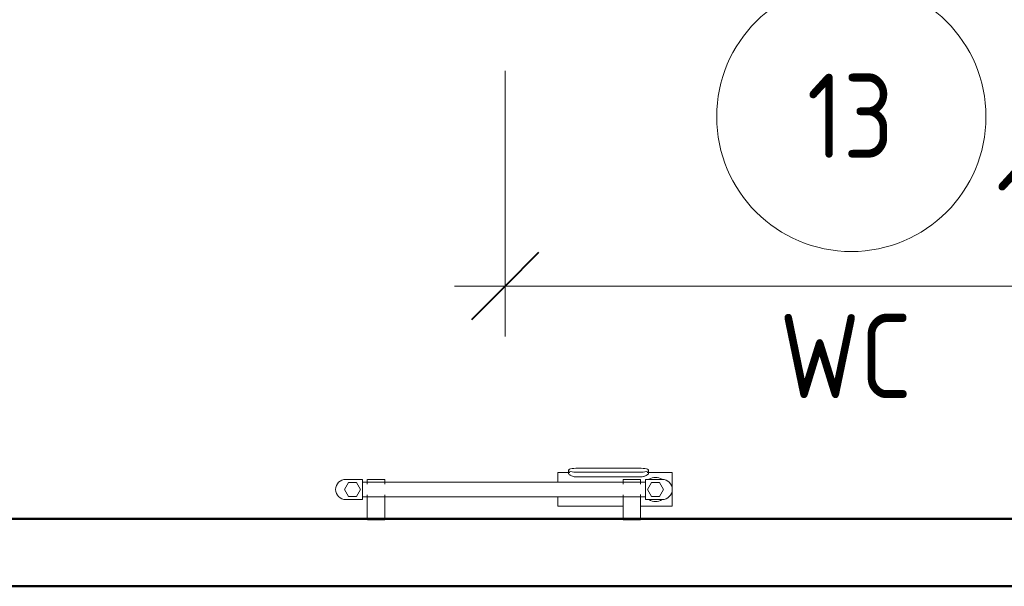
# Model space of a CAD drawing. Header units: millimetres. Extents: x -121 to 18014, y 1231 to 43166.
# Tile 41 of 49: x 13843 to 15306, y 41076 to 41917. Entities that reach past the tile are written whole.
import ezdxf

# ---------------------------------------------------------------- set-up
doc = ezdxf.new("R2010")
doc.units = ezdxf.units.MM
doc.linetypes.add('ADSK_Скрыто', pattern=[300, 150, -150])
for name, color, linetype, lineweight in [('A-____-____-DIMS', 211, 'Continuous', 9), ('A-____-____-DIMS-50', 211, 'Continuous', 9), ('A-AREA-____-IDEN', 2, 'Continuous', 20), ('A-DETL-____-HDLN', 90, 'ADSK_Скрыто', 9), ('A-WALL-____-MCUT', 113, 'Continuous', 50), ('A-WALL-____-OTLN', 113, 'Continuous', 20), ('M-EQPM-____-OTLN', 50, 'Continuous', 20)]:
    doc.layers.add(name, color=color, linetype=linetype, lineweight=lineweight)
doc.styles.add('GOST Common_1', font='GOST_Common.ttf', dxfattribs={"width": 0.9, "height": 125})
doc.dimstyles.new('ADSK_Основной_2_5_мм', dxfattribs={"dimscale": 304.8, "dimtxt": 0.412449, "dimasz": 0.328084, "dimexe": 0.246063, "dimexo": 0.000807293, "dimgap": 0.049213, "dimtad": 1, "dimdec": 0, "dimlfac": 304.8, "dimdsep": 46, "dimtxsty": 'GOST Common_1', "dimblk1": 'OBLIQUE', "dimblk2": 'OBLIQUE', "dimsah": 1, "dimcen": 0.09, "dimdle": 0.246063, "dimazin": 2, "dimtfac": 1, "dimtdec": 4, "dimtix": 1, "dimtmove": 0, "dimatfit": 3, "dimfxl": 1, "dimtvp": 1, "dimtolj": 1, "dimtzin": 0, "dimlwd": 20, "dimlwe": 20, "dimarcsym": 2})

# ---------------------------------------------------------------- blocks, each defined once
blk = doc.blocks.new('Прямая форма - 83 new-609841-В_Этаж 02_Канализация')
at = {"layer": 'A-WALL-____-MCUT', "color": 53}
for p, q in [((3500, 100), (1175.8, 100)), ((1175.8, 0), (2703, 0))]:
    blk.add_line(p, q, dxfattribs=at)
blk = doc.blocks.new('Прямая форма - SW - 005-609842-В_Этаж 02_Канализация')
blk.add_blockref('Прямая форма - 83 new-609841-В_Этаж 02_Канализация', (0, 0))
blk = doc.blocks.new('83 new_ifc_RVT-1-В_Этаж 02_Канализация')
at = {"layer": 'A-WALL-____-OTLN', "color": 253, "lineweight": 20, "rotation": 180}
blk.add_blockref('Прямая форма - SW - 005-609842-В_Этаж 02_Канализация', (30210.3, 41175.8), dxfattribs=at)
blk = doc.blocks.new('THERMEX_Электрический_полотенцесушитель_Menta - THERMEX_MENTA-1657908-В_Этаж 02_Канализация')
at = {"layer": 'A-DETL-____-HDLN'}
for p, q in [((-202.9, 15), (-202.9, 15)), ((-202.9, 15), (-202.9, 15)), ((-177.1, 15), (-177.1, 15)), ((-177.1, 15), (-177.1, 15)), ((177.1, 15), (177.1, 15)), ((177.1, 15), (177.1, 15)), ((202.9, 15), (202.9, 15)), ((202.9, 15), (202.9, 15)), ((-202.9, -45), (-202.9, -45)), ((-202.9, -45), (-202.9, -45)), ((-177.1, -45), (-177.1, -45)), ((-177.1, -45), (-177.1, -45)), ((177.1, -45), (177.1, -45)), ((177.1, -45), (177.1, -45)), ((202.9, -45), (202.9, -45)), ((202.9, -45), (202.9, -45))]:
    blk.add_line(p, q, dxfattribs=at)
at = {"layer": 'M-EQPM-____-OTLN'}
for p, q in [((203.8, 31.4), (106.8, 31.4)), ((-210, 15), (-235, 15)), ((-210, -15), (-210, 15)), ((-203, 15), (-203, 7.7)), ((-203, 15), (-203, 11)), ((-202.9, 15), (-202.9, 15)), ((-177.1, 15), (-177.1, 15)), ((-177, 7.8), (-177, 15)), ((-177, 11), (-177, 15)), ((97.9, 25), (80, 25)), ((80, 25), (80, 11.1)), ((95.8, 28.6), (95.8, 24.1)), ((106.8, 25.7), (203.8, 25.7)), ((203.8, 18.8), (106.8, 18.8)), ((177, 15), (177, 7.8)), ((177, 15), (177, 11)), ((177.1, 15), (177.1, 15)), ((202.9, 15), (202.9, 15)), ((203, 7.8), (203, 15)), ((203, 11), (203, 15)), ((235, 15), (210, 15)), ((210, 15), (210, -15)), ((250, 25), (212.6, 25)), ((214.8, 24.1), (214.8, 28.6)), ((250, -25), (250, 25)), ((-231, 10.4), (-237, 0)), ((-237, 0), (-231, -10.4)), ((-219, 10.4), (-231, 10.4)), ((-213, 0), (-219, 10.4)), ((-219, -10.4), (-213, 0)), ((210, 11), (-210, 11)), ((219, 10.4), (213, 0)), ((213, 0), (219, -10.4)), ((231, 10.4), (219, 10.4)), ((237, 0), (231, 10.4)), ((231, -10.4), (237, 0)), ((-231, -10.4), (-219, -10.4)), ((-210, -11), (210, -11)), ((-203, -7.8), (-203, -45)), ((-203, -11), (-203, -45)), ((-177, -45), (-177, -7.8)), ((-177, -45), (-177, -11)), ((80, -11), (80, -25)), ((177, -7.8), (177, -45)), ((177, -11), (177, -45)), ((203, -45), (203, -7.7)), ((203, -45), (203, -11)), ((219, -10.4), (231, -10.4)), ((-235, -15), (-210, -15)), ((80, -25), (177.1, -25)), ((202.9, -25), (250, -25)), ((210, -15), (235, -15)), ((-202.9, -45), (-202.9, -45)), ((-177.1, -45), (-177.1, -45)), ((177.1, -45), (177.1, -45)), ((202.9, -45), (202.9, -45))]:
    blk.add_line(p, q, dxfattribs=at)
at = {"layer": 'M-EQPM-____-OTLN', "flags": 128}
for points in [[(-202.9, 15), (-202.4, 15), (-201.3, 15), (-199.7, 15), (-197.6, 15), (-195.3, 15), (-192.7, 15), (-190, 15)], [(-190, 15), (-187.3, 15), (-184.7, 15), (-182.4, 15), (-180.3, 15), (-178.7, 15), (-177.6, 15), (-177.1, 15)], [(177.1, 15), (177.6, 15), (178.7, 15), (180.3, 15), (182.4, 15), (184.7, 15), (187.3, 15), (190, 15)], [(190, 15), (192.7, 15), (195.3, 15), (197.6, 15), (199.7, 15), (201.3, 15), (202.4, 15), (202.9, 15)], [(-190, -45), (-192.7, -45), (-195.3, -45), (-197.6, -45), (-199.7, -45), (-201.3, -45), (-202.4, -45), (-202.9, -45)], [(-177.1, -45), (-177.6, -45), (-178.7, -45), (-180.3, -45), (-182.4, -45), (-184.7, -45), (-187.3, -45), (-190, -45)], [(190, -45), (187.3, -45), (184.7, -45), (182.4, -45), (180.3, -45), (178.7, -45), (177.6, -45), (177.1, -45)], [(202.9, -45), (202.4, -45), (201.3, -45), (199.7, -45), (197.6, -45), (195.3, -45), (192.7, -45), (190, -45)]]:
    blk.add_lwpolyline(points, dxfattribs=at)
at = {"layer": 'M-EQPM-____-OTLN'}
for centre, radius, start, end in [((-235, 0), 15, 90, 270), ((225, 0), 18, 56.9143, 123.0857), ((235, 0), 15, 270, 90), ((225, 0), 18, 236.9143, 303.0857)]:
    blk.add_arc(centre, radius, start, end, dxfattribs=at)
for centre, start_param, end_param in [((106.8, 28.6), 4.712389, 7.853982), ((203.8, 28.6), 1.570796, 4.712389)]:
    blk.add_ellipse(centre, major_axis=(-11, 0), ratio=0.258819, start_param=start_param, end_param=end_param, dxfattribs=at)
for points, knots in [([(106.8, 18.8), (105.8, 18.8), (104, 18.9), (101.5, 19.6), (99.3, 20.6), (97.4, 21.9), (96.3, 22.9), (95.9, 23.6), (95.8, 23.8), (95.8, 23.8)], [0, 0, 0, 0, 0.1111111, 0.2222222, 0.3333333, 0.4444444, 0.5833333, 0.6527778, 0.6666667, 0.6666667, 0.6666667, 0.6666667]), ([(214.7, 23.8), (214.6, 23.5), (214.2, 22.8), (212.6, 21.5), (210.6, 20.3), (208.7, 19.6), (206.6, 19), (204.9, 18.8), (203.8, 18.8)], [0.3333333, 0.3333333, 0.3333333, 0.3333333, 0.4444444, 0.5833333, 0.7222222, 0.7916667, 0.8611111, 1, 1, 1, 1])]:
    blk.add_open_spline(points, degree=3, knots=knots, dxfattribs=at)
blk = doc.blocks.new('ADSK_M_Помещения - Номер Имя-152985-В_Этаж 02_Канализация')
at = {"layer": 'A-AREA-____-IDEN'}
blk.add_circle((0, 0), 4, dxfattribs=at)
blk = doc.blocks.new('DIMBLOCK6-В_Этаж 02_Канализация')
at = {"layer": 'A-____-____-DIMS-50', "lineweight": 20}
for p, q in [((14564.4, 41521.4), (14564.4, 41840.8)), ((16314.4, 41521.4), (16314.4, 41596.4)), ((14489.4, 41521.4), (16389.4, 41521.4)), ((14564.4, 41521.4), (14564.4, 41446.4)), ((16314.4, 41521.4), (16314.4, 41517.1))]:
    blk.add_line(p, q, dxfattribs=at)
at = {"layer": 'A-____-____-DIMS-50', "lineweight": 40}
for p, q in [((14564.4, 41521.4), (14614.4, 41571.4)), ((16314.4, 41521.4), (16364.4, 41571.4)), ((14564.4, 41521.4), (14514.4, 41471.4)), ((16314.4, 41521.4), (16264.4, 41471.4))]:
    blk.add_line(p, q, dxfattribs=at)
at = {"layer": 'A-____-____-DIMS-50', "color": 0, "lineweight": 20, "insert": (15293.5, 41699.7), "char_height": 125, "width": 350.296, "attachment_point": 1, "line_spacing_factor": 1.022761, "style": 'GOST Common_1'}
blk.add_mtext('1750', dxfattribs=at)
blk = doc.blocks.new('_Oblique')
at = {"color": 0, "linetype": 'ByBlock', "lineweight": -2}
blk.add_line((-0.5, -0.5), (0.5, 0.5), dxfattribs=at)

msp = doc.modelspace()

# ---------------------------------------------------------------- block references
at = {"lineweight": 9}
msp.add_blockref('83 new_ifc_RVT-1-В_Этаж 02_Канализация', (-13695.8693, 0), dxfattribs=at)
at = {"layer": 'A-AREA-____-IDEN', "xscale": 49.99999999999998, "yscale": 49.99999999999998, "zscale": 49.99999999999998}
msp.add_blockref('ADSK_M_Помещения - Номер Имя-152985-В_Этаж 02_Канализация', (15078.6674, 41772.5813), dxfattribs=at)
at = {"layer": 'A-DETL-____-HDLN'}
msp.add_blockref('THERMEX_Электрический_полотенцесушитель_Menta - THERMEX_MENTA-1657908-В_Этаж 02_Канализация', (14562.7282, 41219.4876), dxfattribs=at)

# ---------------------------------------------------------------- texts
at = {"layer": 'A-AREA-____-IDEN', "lineweight": 9, "char_height": 125, "attachment_point": 1, "style": 'GOST Common_1'}
for s, insert, width in [('13', (15012.7388, 41836.4438), 165.949312), ('WC', (14971.8582, 41480.038), 248.923969)]:
    msp.add_mtext(s, dxfattribs=dict(at, insert=insert, width=width))

# ---------------------------------------------------------------- dimensions: what is measured, and where the dimension line sits
at = {"layer": 'A-____-____-DIMS', "lineweight": 20}
dim = msp.add_linear_dim(base=(16314.4141, 41521.3915), p1=(14564.4141, 41915.8309), p2=(16314.4141, 41592.1021), dimstyle='ADSK_Основной_2_5_мм', override={"dimpost": '<>', "dimfxl": 1779.691072}, dxfattribs=at)
dim.commit()
dim.dimension.update_dxf_attribs({"geometry": 'DIMBLOCK6-В_Этаж 02_Канализация', "text_midpoint": (15439.4141, 41598.8915)})

doc.saveas('drawing.dxf')
